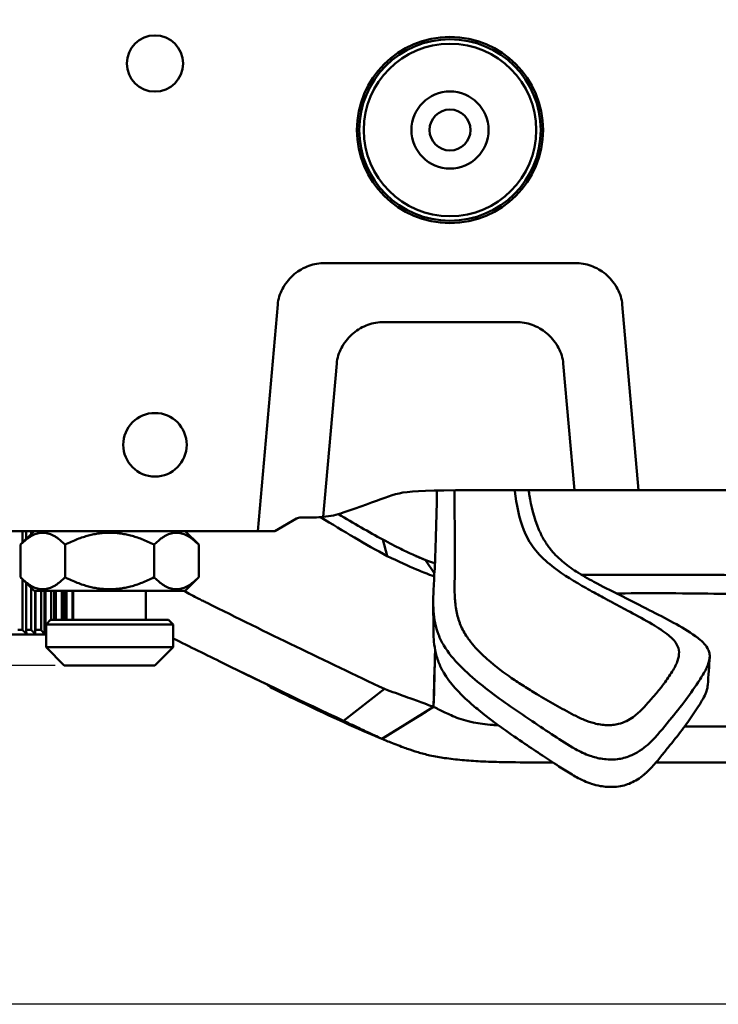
# Model space of a CAD drawing. Header units: millimetres. Extents: x 0 to 4878, y -120 to 1682.
# Tile 4 of 256: x 285 to 362, y 535 to 644. Entities that reach past the tile are written whole.
import ezdxf

# ---------------------------------------------------------------- set-up
doc = ezdxf.new("R2010")
doc.units = ezdxf.units.MM
doc.header["$LTSCALE"] = 2
doc.layers.add('Bemaßung (ISO)', color=7, linetype='Continuous', lineweight=25)
doc.layers.add('Sichtbar (ISO)', color=7, linetype='Continuous', lineweight=50)
doc.styles.add('Notiztext (DIN)', font='isocpeur.ttf')
doc.dimstyles.new('Standard (DIN)', dxfattribs={"dimscale": 2, "dimtxt": 3.5, "dimasz": 2.5, "dimexe": 2, "dimexo": 0.5, "dimgap": 0.5, "dimtad": 1, "dimrnd": 1e-08, "dimtxsty": 'Notiztext (DIN)', "dimcen": 0.09, "dimdle": 10, "dimclrd": 256, "dimclre": 256, "dimclrt": 256, "dimadec": 0, "dimazin": 0, "dimtfac": 1, "dimtmove": 0, "dimatfit": 3, "dimfxl": 1, "dimtolj": 1, "dimtzin": 0, "dimlwd": -1, "dimlwe": -1, "dimarcsym": 0})

# ---------------------------------------------------------------- blocks, each defined once
blk = doc.blocks.new('*D22')
at = {"layer": 'Bemaßung (ISO)', "transparency": 16777216}
for p, q in [((748.26, 659.82), (213.48, 659.82)), ((217.48, 654.82), (217.48, 540.29)), ((619.59, 535.29), (213.48, 535.29))]:
    blk.add_line(p, q, dxfattribs=at)
for points in [[(216.64, 654.82), (218.31, 654.82), (217.48, 659.82)], [(216.64, 540.29), (218.31, 540.29), (217.48, 535.29)]]:
    blk.add_solid(points, dxfattribs=at)
at = {"layer": 'Defpoints', "color": 0, "transparency": 16777216}
for p in [(749.26, 659.82), (217.48, 535.29), (620.59, 535.29)]:
    blk.add_point(p, dxfattribs=at)
at = {"layer": 'Bemaßung (ISO)', "transparency": 16777216, "insert": (208.08, 585.11), "char_height": 7, "attachment_point": 1, "rotation": 90, "style": 'Notiztext (DIN)'}
blk.add_mtext('\\A1;124,53', dxfattribs=at)
blk = doc.blocks.new('*D23')
at = {"layer": 'Bemaßung (ISO)', "transparency": 16777216}
for p, q in [((748.26, 659.82), (241.48, 659.82)), ((245.48, 654.82), (245.48, 592.42)), ((281.58, 587.42), (241.48, 587.42))]:
    blk.add_line(p, q, dxfattribs=at)
for points in [[(244.64, 654.82), (246.31, 654.82), (245.48, 659.82)], [(244.64, 592.42), (246.31, 592.42), (245.48, 587.42)]]:
    blk.add_solid(points, dxfattribs=at)
at = {"layer": 'Defpoints', "color": 0, "transparency": 16777216}
for p in [(749.26, 659.82), (245.48, 587.42), (282.58, 587.42)]:
    blk.add_point(p, dxfattribs=at)
at = {"layer": 'Bemaßung (ISO)', "transparency": 16777216, "insert": (236.08, 615.38), "char_height": 7, "attachment_point": 1, "rotation": 90, "style": 'Notiztext (DIN)'}
blk.add_mtext('\\A1;72,4', dxfattribs=at)
blk = doc.blocks.new('*D34')
at = {"layer": 'Bemaßung (ISO)', "transparency": 16777216}
for p, q in [((748.26, 659.82), (227.48, 659.82)), ((231.48, 577.62), (231.48, 654.82)), ((289.06, 572.62), (227.48, 572.62))]:
    blk.add_line(p, q, dxfattribs=at)
for points in [[(230.64, 654.82), (232.31, 654.82), (231.48, 659.82)], [(230.64, 577.62), (232.31, 577.62), (231.48, 572.62)]]:
    blk.add_solid(points, dxfattribs=at)
at = {"layer": 'Defpoints', "color": 0, "transparency": 16777216}
for p in [(231.48, 659.82), (749.26, 659.82), (290.06, 572.62)]:
    blk.add_point(p, dxfattribs=at)
at = {"layer": 'Bemaßung (ISO)', "transparency": 16777216, "insert": (222.08, 608.33), "char_height": 7, "attachment_point": 1, "rotation": 90, "style": 'Notiztext (DIN)'}
blk.add_mtext('\\A1;87,2', dxfattribs=at)

msp = doc.modelspace()

# ---------------------------------------------------------------- linework, layer by layer
at = {"layer": 'Sichtbar (ISO)'}
for p, q in [((318.5578, 616.9205), (346.5578, 616.9205)), ((313.5768, 612.3563), (311.3952, 587.4205)), ((353.3266, 591.9205), (351.5387, 612.3563)), ((340.0578, 610.4205), (325.0578, 610.4205)), ((318.5996, 588.9717), (320.0768, 605.8563)), ((345.0387, 605.8563), (346.258, 591.9205)), ((346.258, 591.9205), (353.3266, 591.9205)), ((355.0578, 591.9205), (353.3266, 591.9205)), ((393.5384, 591.9205), (355.0578, 591.9205)), ((359.6682, 591.9205), (361.0577, 591.9205)), ((313.2782, 587.4205), (315.6443, 588.7865)), ((316.1443, 588.9205), (317.5886, 588.9205)), ((311.3952, 587.4205), (282.5756, 587.4205)), ((286.7428, 587.4205), (285.2428, 585.9205)), ((285.4496, 587.4205), (285.4496, 586.1272)), ((285.8541, 586.5317), (285.8541, 587.4205)), ((286.432, 587.4205), (286.432, 587.1096)), ((303.3727, 587.4205), (304.8727, 585.9205)), ((311.3952, 587.4205), (313.2782, 587.4205)), ((285.2428, 582.3205), (285.2428, 585.9205)), ((290.1503, 582.3205), (290.1503, 585.9205)), ((299.9652, 582.3205), (299.9652, 585.9205)), ((304.8727, 582.3205), (304.8727, 585.9205)), ((325.1671, 586.4769), (325.6299, 584.6729)), ((329.8282, 584.2391), (329.8339, 584.2307)), ((330.8385, 582.7426), (329.8687, 584.2163)), ((286.7428, 580.8205), (285.2428, 582.3205)), ((285.4496, 582.1137), (285.4496, 576.5205)), ((285.8541, 576.5205), (285.8541, 581.7092)), ((303.3727, 580.8205), (304.8727, 582.3205)), ((286.432, 581.1313), (286.432, 576.5205)), ((286.7428, 580.8205), (303.3727, 580.8205)), ((286.8513, 580.8205), (286.8513, 576.0833)), ((286.8775, 576.5205), (286.8775, 580.8205)), ((287.5037, 580.8205), (287.5037, 576.5205)), ((287.8752, 580.8205), (287.8752, 576.0833)), ((287.9792, 576.5205), (287.9792, 580.8205)), ((288.6382, 580.8205), (288.6382, 577.6205)), ((288.9529, 580.8205), (288.9529, 577.6205)), ((289.1321, 577.6205), (289.1321, 580.8205)), ((289.8078, 580.8205), (289.8078, 577.6205)), ((290.0578, 580.8205), (290.0578, 577.6205)), ((290.3078, 577.6205), (290.3078, 580.8205)), ((290.9835, 580.8205), (290.9835, 577.6205)), ((291.0578, 580.8205), (291.0578, 577.6205)), ((299.0578, 580.8205), (299.0578, 577.6205)), ((288.5578, 577.6205), (288.0578, 577.1205)), ((302.0578, 577.1205), (288.0578, 577.1205)), ((288.0578, 577.1205), (288.0578, 574.6205)), ((288.5578, 577.6205), (301.5578, 577.6205)), ((301.5578, 577.6205), (302.0578, 577.1205)), ((302.0578, 577.1205), (302.0578, 574.6205)), ((288.0578, 576.0205), (283.0578, 576.0205)), ((285.4496, 576.5205), (284.9342, 576.5205)), ((286.432, 576.5205), (285.8541, 576.5205)), ((287.5037, 576.5205), (286.8775, 576.5205)), ((288.0578, 576.5205), (287.9792, 576.5205)), ((288.0578, 574.6205), (302.0578, 574.6205)), ((290.0578, 572.6205), (288.0578, 574.6205)), ((300.0578, 572.6205), (302.0578, 574.6205)), ((330.7491, 568.0536), (330.9146, 574.3589)), ((300.0578, 572.6205), (290.0578, 572.6205)), ((320.8302, 566.5094), (325.3585, 570.0235)), ((330.8325, 570.0966), (330.8264, 570.0966)), ((331.4502, 570.0973), (331.4457, 570.0973)), ((329.885, 567.5166), (325.0648, 564.5175)), ((325.0677, 564.5303), (330.7474, 568.0525)), ((330.7492, 568.0543), (330.7486, 568.0539)), ((330.7486, 568.0533), (330.7488, 568.0534)), ((401.1671, 561.9205), (355.2429, 561.9205))]:
    msp.add_line(p, q, dxfattribs=at)
for centre, radius in [((300.0578, 638.9209), 3.1), ((332.5578, 631.5942), 10.25), ((332.5578, 631.5942), 10), ((332.5578, 631.5942), 9.5), ((332.5578, 631.5942), 4.25), ((332.5578, 631.5942), 2.25), ((300.0578, 596.9205), 3.5)]:
    msp.add_circle(centre, radius, dxfattribs=at)
for centre, radius, start, end in [((317.5886, 598.9205), 10, 275.80234, 288.666884), ((316.1443, 587.9205), 1, 90, 120), ((343.1547, 616.9688), 35.3457, 246.047309, 247.058546), ((314.4889, 572.7049), 3, 227.408917, 243.965439)]:
    msp.add_arc(centre, radius, start, end, dxfattribs=at)
for centre, major_axis, ratio, start_param, end_param in [((317.5834, 599.0237), (-0.512, 10.0904), 0.99486637, 3.09115691, 3.19190718), ((22.5643, 748.8581), (309.8149, -183.168), 0.02657566, 6.05708491, 6.05710365), ((349.825, 565.212), (5.5895, 1.1278), 0.56523191, 5.06932176, 5.10917803)]:
    msp.add_ellipse(centre, major_axis=major_axis, ratio=ratio, start_param=start_param, end_param=end_param, dxfattribs=at)
for points, knots in [([(313.5768, 612.3563), (313.6342, 612.9656), (313.8192, 613.5547), (314.3908, 614.6412), (314.7768, 615.1347), (315.6925, 615.9738), (316.2276, 616.3198), (317.3626, 616.7878), (317.9558, 616.9164), (318.5578, 616.9205)], [0.000000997, 0.000000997, 0.000000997, 0.000000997, 0.183628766, 0.183628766, 0.368375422, 0.368375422, 0.556161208, 0.556161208, 0.736766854, 0.736766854, 0.736766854, 0.736766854]), ([(346.5578, 616.9205), (347.1597, 616.9164), (347.7528, 616.7879), (348.8877, 616.3199), (349.4228, 615.974), (350.3385, 615.1349), (350.7246, 614.6414), (351.2963, 613.5548), (351.4813, 612.9657), (351.5387, 612.3563)], [-0.736766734, -0.736766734, -0.736766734, -0.736766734, -0.556189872, -0.556189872, -0.368414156, -0.368414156, -0.183648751, -0.183648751, -0.000001, -0.000001, -0.000001, -0.000001]), ([(325.0578, 610.4205), (324.4571, 610.4165), (323.8652, 610.2884), (322.7323, 609.8223), (322.1981, 609.4776), (321.2812, 608.6399), (320.8936, 608.1456), (320.3199, 607.0572), (320.1343, 606.4669), (320.0768, 605.8563)], [0.000000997, 0.000000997, 0.000000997, 0.000000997, 0.18020319, 0.18020319, 0.367574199, 0.367574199, 0.552741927, 0.552741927, 0.736754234, 0.736754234, 0.736754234, 0.736754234]), ([(345.0387, 605.8563), (344.9813, 606.4661), (344.7961, 607.0556), (344.2237, 608.1429), (343.8371, 608.6367), (342.9209, 609.4753), (342.3861, 609.8207), (341.2519, 610.2881), (340.6592, 610.4165), (340.0578, 610.4205)], [-0.736753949, -0.736753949, -0.736753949, -0.736753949, -0.552981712, -0.552981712, -0.368079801, -0.368079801, -0.180442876, -0.180442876, -0.000001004, -0.000001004, -0.000001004, -0.000001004]), ([(346.258, 591.9205), (344.1899, 591.9205), (327.8644, 591.9205), (327.6033, 591.9205), (322.6135, 590.0628), (320.7893, 589.4465)], [0, 0, 0, 0, 0.08024879, 0.69626871, 1, 1, 1, 1]), ([(331.1278, 591.8832), (331.1174, 591.3432), (331.1064, 590.8033), (331.0577, 588.5646), (331.0132, 586.8671), (330.9551, 585.1663)], [0.487541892, 0.487541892, 0.487541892, 0.487541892, 0.695972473, 0.695972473, 1.354461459, 1.354461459, 1.354461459, 1.354461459]), ([(333.0851, 583.5237), (333.087, 585.6497), (333.0792, 587.7236), (333.0584, 590.5307), (333.0525, 591.2189), (333.0457, 591.9065)], [0, 0, 0, 0, 0.83418562, 0.83418562, 1.10584431, 1.10584431, 1.10584431, 1.10584431]), ([(339.6731, 591.9205), (339.6773, 591.8847), (339.6815, 591.849), (339.8628, 590.3543), (340.1497, 588.9124), (340.6932, 587.509)], [0.555357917, 0.555357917, 0.555357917, 0.555357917, 0.569326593, 0.569326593, 1.140057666, 1.140057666, 1.140057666, 1.140057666]), ([(342.3552, 587.5628), (341.7876, 588.8783), (341.5025, 590.2361), (341.2849, 591.5024), (341.2517, 591.711), (341.2206, 591.9205)], [-0.955203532, -0.955203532, -0.955203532, -0.955203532, -0.547818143, -0.547818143, -0.468027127, -0.468027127, -0.468027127, -0.468027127]), ([(340.6932, 587.509), (340.9649, 586.8074), (341.3499, 586.1343), (342.3152, 584.8717), (342.8937, 584.2843), (343.5509, 583.7532)], [0.000022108, 0.000022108, 0.000022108, 0.000022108, 0.2868023, 0.2868023, 0.573498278, 0.573498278, 0.573498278, 0.573498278]), ([(342.3552, 587.5628), (342.5164, 587.1892), (342.6995, 586.8235), (343.1147, 586.117), (343.345, 585.7771), (343.604, 585.4475)], [0.000001, 0.000001, 0.000001, 0.000001, 0.156272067, 0.156272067, 0.309452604, 0.309452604, 0.309452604, 0.309452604]), ([(325.1671, 586.4769), (325.8902, 586.0878), (326.5493, 585.7469), (327.7039, 585.1732), (328.201, 584.9395), (328.9768, 584.5887), (329.3216, 584.4412), (329.7632, 584.2583), (329.8706, 584.216), (329.8687, 584.2163)], [0.00025072, 0.00025072, 0.00025072, 0.00025072, 0.33438598, 0.33438598, 0.66461898, 0.66461898, 0.96953781, 0.96953781, 1.22481519, 1.22481519, 1.22481519, 1.22481519]), ([(325.6317, 584.6688), (326.9008, 584.0605), (327.9969, 583.5589), (329.1675, 583.0655), (329.4309, 582.958), (330.1525, 582.6681), (330.5251, 582.5229), (330.7881, 582.4273), (330.8046, 582.4213), (330.8206, 582.4156)], [-1.52032369, -1.52032369, -1.52032369, -1.52032369, -0.94344425, -0.94344425, -0.75451277, -0.75451277, -0.36789902, -0.36789902, -0.34081114, -0.34081114, -0.34081114, -0.34081114]), ([(328.8949, 584.6273), (328.9643, 584.5967), (329.039, 584.5641), (329.1994, 584.4947), (329.2855, 584.4577), (329.3766, 584.4192)], [-0.160415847, -0.160415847, -0.160415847, -0.160415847, -0.080915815, -0.080915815, -0.000020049, -0.000020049, -0.000020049, -0.000020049]), ([(330.9551, 585.1663), (330.938, 584.6671), (330.9144, 584.167), (330.8637, 583.1918), (330.8369, 582.718), (330.8113, 582.2443)], [0.000001, 0.000001, 0.000001, 0.000001, 0.195205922, 0.195205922, 0.380276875, 0.380276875, 0.380276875, 0.380276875]), ([(344.8989, 584.1128), (344.6508, 584.3253), (344.4151, 584.5457), (343.9827, 584.9921), (343.7855, 585.2166), (343.604, 585.4475)], [-0.219836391, -0.219836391, -0.219836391, -0.219836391, -0.107407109, -0.107407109, -0.000001, -0.000001, -0.000001, -0.000001]), ([(330.4225, 584.0306), (330.2461, 584.0882), (330.1067, 584.1373), (329.9129, 584.2071), (329.8566, 584.2284), (329.8434, 584.2331)], [-0.444192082, -0.444192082, -0.444192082, -0.444192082, -0.219276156, -0.219276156, -0.000156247, -0.000156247, -0.000156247, -0.000156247]), ([(333.0682, 581.846), (333.0704, 581.8549), (333.0705, 581.8635), (333.0706, 581.8808), (333.0707, 581.8895), (333.0709, 581.9157), (333.071, 581.9331), (333.0715, 581.9854), (333.0718, 582.0203), (333.0728, 582.125), (333.0736, 582.1948), (333.0759, 582.4042), (333.0775, 582.5438), (333.0822, 582.9638), (333.0848, 583.2436), (333.0851, 583.5237)], [0.000059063, 0.000059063, 0.000059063, 0.000059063, 0.003423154, 0.003423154, 0.006846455, 0.006846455, 0.013695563, 0.013695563, 0.027427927, 0.027427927, 0.054897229, 0.054897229, 0.109834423, 0.109834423, 0.22005098, 0.22005098, 0.22005098, 0.22005098]), ([(343.5509, 583.7532), (344.6983, 582.8252), (345.8395, 582.1122), (347.6386, 581.0815), (348.3128, 580.7073), (349.1122, 580.2695), (349.3789, 580.1246), (349.7863, 579.9054), (349.9173, 579.8351), (350.1249, 579.7241), (350.1934, 579.6876), (350.3616, 579.598), (350.4484, 579.5518), (350.4682, 579.5414)], [0.000049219, 0.000049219, 0.000049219, 0.000049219, 0.500965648, 0.500965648, 0.720551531, 0.720551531, 0.832648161, 0.832648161, 0.888516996, 0.888516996, 0.91592547, 0.91592547, 0.955947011, 0.955947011, 0.955947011, 0.955947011]), ([(348.4153, 581.8225), (347.7484, 582.1765), (347.092, 582.55), (345.9151, 583.3122), (345.3842, 583.6971), (344.8989, 584.1128)], [-0.463595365, -0.463595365, -0.463595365, -0.463595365, -0.219901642, -0.219901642, -0.000001, -0.000001, -0.000001, -0.000001]), ([(349.8271, 582.605), (349.2949, 582.6051), (348.7633, 582.6052), (347.8254, 582.6057), (347.4247, 582.6061), (347.0237, 582.6066)], [0.000009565, 0.000009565, 0.000009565, 0.000009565, 0.159689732, 0.159689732, 0.27796941, 0.27796941, 0.27796941, 0.27796941]), ([(349.8271, 582.605), (350.1607, 582.605), (350.4943, 582.6051), (351.1634, 582.6051), (351.4989, 582.6051), (351.8346, 582.6046)], [0.000009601, 0.000009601, 0.000009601, 0.000009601, 0.100074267, 0.100074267, 0.200744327, 0.200744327, 0.200744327, 0.200744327]), ([(351.8347, 582.6046), (356.3681, 582.605), (359.6876, 582.6241), (365.8394, 582.5329), (368.0919, 582.4179), (373.6069, 582.327)], [0.00014263, 0.00014263, 0.00014263, 0.00014263, 1.3603521, 1.3603521, 2.73653132, 2.73653132, 2.73653132, 2.73653132]), ([(330.8113, 582.2443), (330.7897, 581.8445), (330.7691, 581.4448), (330.7351, 580.67), (330.7214, 580.2952), (330.7122, 579.9198)], [0.000001, 0.000001, 0.000001, 0.000001, 0.156230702, 0.156230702, 0.302814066, 0.302814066, 0.302814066, 0.302814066]), ([(336.6526, 573.3107), (336.4933, 573.4484), (336.3387, 573.5885), (336.1887, 573.7301), (335.9044, 573.9987), (335.6369, 574.2731), (335.3841, 574.5534), (335.1367, 574.8277), (334.9036, 575.1068), (334.6901, 575.3924), (334.5702, 575.5527), (334.4564, 575.7151), (334.3496, 575.8794), (334.0648, 576.3174), (333.8297, 576.7706), (333.6468, 577.2421), (333.6389, 577.2624), (333.6311, 577.2828), (333.6234, 577.3032), (333.4411, 577.7866), (333.3134, 578.2894), (333.2295, 578.7898), (333.2278, 578.8002), (333.226, 578.8105), (333.2243, 578.8209), (333.1405, 579.3316), (333.102, 579.8396), (333.0796, 580.3432), (333.0792, 580.3508), (333.0789, 580.3583), (333.0786, 580.3659), (333.0569, 580.8619), (333.051, 581.3537), (333.0682, 581.846)], [0.000029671, 0.000029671, 0.000029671, 0.000029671, 0.05758116, 0.05758116, 0.05758116, 0.166666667, 0.166666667, 0.166666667, 0.273399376, 0.273399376, 0.273399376, 0.333333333, 0.333333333, 0.333333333, 0.493108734, 0.493108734, 0.493108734, 0.5, 0.5, 0.5, 0.663274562, 0.663274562, 0.663274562, 0.666666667, 0.666666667, 0.666666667, 0.833333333, 0.833333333, 0.833333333, 0.835834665, 0.835834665, 0.835834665, 0.999990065, 0.999990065, 0.999990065, 0.999990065]), ([(354.0988, 578.9204), (353.1443, 579.4107), (352.1907, 579.8879), (350.2433, 580.8722), (349.3153, 581.3449), (348.4153, 581.8225)], [0.000001, 0.000001, 0.000001, 0.000001, 0.344821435, 0.344821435, 0.69184315, 0.69184315, 0.69184315, 0.69184315]), ([(351.8381, 580.5537), (355.3951, 580.5947), (359.5295, 580.5511), (364.7036, 580.4701), (366.4772, 580.4361), (369.1365, 580.3794), (370.0247, 580.3596), (371.3553, 580.3289), (371.7994, 580.3186), (372.4652, 580.3028), (372.6873, 580.2975), (373.0204, 580.2896), (373.1315, 580.2869), (373.298, 580.2829), (373.3536, 580.2816), (373.4369, 580.2796), (373.4646, 580.2789), (373.5063, 580.2779), (373.5202, 580.2776), (373.541, 580.2771), (373.5479, 580.2769), (373.5583, 580.2767), (373.5618, 580.2766), (373.5684, 580.2764), (373.5715, 580.2766), (373.5745, 580.2753)], [-2.0831231, -2.0831231, -2.0831231, -2.0831231, -1.06412085, -1.06412085, -0.53253158, -0.53253158, -0.26645697, -0.26645697, -0.13326953, -0.13326953, -0.06663874, -0.06663874, -0.03331487, -0.03331487, -0.01665093, -0.01665093, -0.00831847, -0.00831847, -0.00415212, -0.00415212, -0.00206891, -0.00206891, -0.00102729, -0.00102729, -0.00009764, -0.00009764, -0.00009764, -0.00009764]), ([(304.8767, 579.957), (305.0339, 579.8806), (305.1909, 579.8037), (305.5048, 579.649), (305.6616, 579.5712), (305.8183, 579.493)], [-0.142175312, -0.142175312, -0.142175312, -0.142175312, -0.071091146, -0.071091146, -0.00000697, -0.00000697, -0.00000697, -0.00000697]), ([(325.3588, 570.0235), (322.0915, 571.5602), (318.8291, 573.1171), (312.3154, 576.2734), (309.064, 577.8727), (305.8183, 579.493)], [0.00008825, 0.00008825, 0.00008825, 0.00008825, 1.47252056, 1.47252056, 2.94491362, 2.94491362, 2.94491362, 2.94491362]), ([(330.7122, 579.9198), (330.6906, 579.0384), (330.7438, 578.1499), (331.0138, 576.8545), (331.1337, 576.4318), (331.449, 575.6002), (331.6438, 575.193), (331.8809, 574.8)], [-0.683077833, -0.683077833, -0.683077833, -0.683077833, -0.338846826, -0.338846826, -0.169711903, -0.169711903, -0.000058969, -0.000058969, -0.000058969, -0.000058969]), ([(330.7349, 576.3763), (330.7347, 576.8271), (330.7309, 577.2946), (330.7189, 578.3001), (330.7086, 578.8582), (330.7077, 579.5359)], [0, 0, 0, 0, 0.234345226, 0.234345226, 0.473430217, 0.473430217, 0.473430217, 0.473430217]), ([(350.4682, 579.5414), (350.7866, 579.3719), (351.1084, 579.2015), (351.7478, 578.8615), (352.0711, 578.6888), (352.3891, 578.5172)], [0.000010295, 0.000010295, 0.000010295, 0.000010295, 0.11638629, 0.11638629, 0.231603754, 0.231603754, 0.231603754, 0.231603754]), ([(356.6601, 575.9163), (356.0929, 576.3601), (355.4695, 576.769), (354.0401, 577.6272), (353.204, 578.0756), (352.3891, 578.5172)], [-0.540703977, -0.540703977, -0.540703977, -0.540703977, -0.29946558, -0.29946558, -0.000075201, -0.000075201, -0.000075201, -0.000075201]), ([(354.4931, 578.7181), (354.4273, 578.7519), (354.3616, 578.7856), (354.2301, 578.853), (354.1644, 578.8867), (354.0988, 578.9204)], [-0.0474169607, -0.0474169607, -0.0474169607, -0.0474169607, -0.0237089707, -0.0237089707, -0.000001, -0.000001, -0.000001, -0.000001]), ([(359.5993, 575.8341), (358.8431, 576.3729), (358.0265, 576.8586), (356.3067, 577.7998), (355.3968, 578.255), (354.4931, 578.7181)], [0.000001, 0.000001, 0.000001, 0.000001, 0.309487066, 0.309487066, 0.634905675, 0.634905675, 0.634905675, 0.634905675]), ([(330.7349, 576.3764), (330.735, 576.0917), (330.7443, 575.8066), (330.794, 575.1124), (330.8462, 574.7026), (330.9268, 574.2964)], [0.070087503, 0.070087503, 0.070087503, 0.070087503, 0.181579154, 0.181579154, 0.342274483, 0.342274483, 0.342274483, 0.342274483]), ([(302.0578, 575.5945), (303.8907, 574.6817), (305.7255, 573.7757), (311.9747, 570.7154), (316.3974, 568.5932), (320.8302, 566.5094)], [-2.82314191, -2.82314191, -2.82314191, -2.82314191, -1.99351307, -1.99351307, -0.00008866, -0.00008866, -0.00008866, -0.00008866]), ([(356.6601, 575.9163), (357.0149, 575.6388), (357.3224, 575.315), (357.6878, 574.6806), (357.7829, 574.3851), (357.7904, 574.0816)], [0.000087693, 0.000087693, 0.000087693, 0.000087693, 0.151952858, 0.151952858, 0.271564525, 0.271564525, 0.271564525, 0.271564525]), ([(359.817, 575.6743), (359.7935, 575.6921), (359.7698, 575.7099), (359.7458, 575.7276), (359.7219, 575.7454), (359.6977, 575.7631), (359.6733, 575.7809), (359.6488, 575.7986), (359.6242, 575.8164), (359.5993, 575.8341)], [0, 0, 0, 0, 0.33333333, 0.33333333, 0.33333333, 0.66666667, 0.66666667, 0.66666667, 1, 1, 1, 1]), ([(361.1671, 573.5971), (361.174, 573.7598), (361.1538, 573.9207), (361.064, 574.2363), (360.9961, 574.3877), (360.6586, 574.9615), (360.251, 575.3457), (359.817, 575.6743)], [-0.31005892, -0.31005892, -0.31005892, -0.31005892, -0.246170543, -0.246170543, -0.183424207, -0.183424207, -0.000001, -0.000001, -0.000001, -0.000001]), ([(330.9268, 574.2964), (331.0161, 573.8462), (331.1402, 573.4018), (331.4585, 572.568), (331.6448, 572.1791), (331.8703, 571.8007)], [-0.340675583, -0.340675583, -0.340675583, -0.340675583, -0.162561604, -0.162561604, -0.000002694, -0.000002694, -0.000002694, -0.000002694]), ([(331.8809, 574.8), (332.363, 574.0009), (332.9797, 573.2594), (334.3556, 571.8646), (335.1106, 571.2141), (336.6628, 569.9575), (337.4623, 569.3494), (339.1258, 568.1525), (339.9871, 567.5666), (340.8515, 566.9904)], [0.00005796, 0.00005796, 0.00005796, 0.00005796, 0.34502394, 0.34502394, 0.68483042, 0.68483042, 1.02350218, 1.02350218, 1.36804094, 1.36804094, 1.36804094, 1.36804094]), ([(357.7904, 574.0816), (357.7983, 573.7605), (357.7413, 573.4481), (357.5768, 572.9604), (357.5014, 572.7852), (357.3308, 572.4414), (357.2358, 572.2731), (357.137, 572.1065)], [0.000021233, 0.000021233, 0.000021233, 0.000021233, 0.126577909, 0.126577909, 0.200039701, 0.200039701, 0.273451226, 0.273451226, 0.273451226, 0.273451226]), ([(342.1151, 569.4631), (341.6446, 569.7427), (341.1751, 570.0283), (340.2499, 570.6135), (339.7956, 570.9121), (338.6188, 571.7234), (337.5688, 572.4845), (336.6526, 573.3107)], [0.000204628, 0.000204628, 0.000204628, 0.000204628, 0.18884436, 0.18884436, 0.376163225, 0.376163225, 0.679743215, 0.679743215, 0.679743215, 0.679743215]), ([(360.1185, 571.119), (360.3859, 571.5363), (360.6569, 571.9605), (361.0083, 572.7369), (361.1174, 573.0793), (361.155, 573.4354)], [-0.321692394, -0.321692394, -0.321692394, -0.321692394, -0.139264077, -0.139264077, -0.000001, -0.000001, -0.000001, -0.000001]), ([(361.1671, 573.5971), (361.1659, 573.5702), (361.1643, 573.5433), (361.1603, 573.4894), (361.1579, 573.4624), (361.155, 573.4354)], [0.000001, 0.000001, 0.000001, 0.000001, 0.0105691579, 0.0105691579, 0.0211372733, 0.0211372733, 0.0211372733, 0.0211372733]), ([(331.8703, 571.8007), (332.5423, 570.6734), (333.5021, 569.6321), (335.0627, 568.2407), (335.4671, 567.9007), (337.5662, 566.1977), (339.2361, 565.0466), (340.8141, 563.9876)], [-1.2355886, -1.2355886, -1.2355886, -1.2355886, -0.77951852, -0.77951852, -0.6280428, -0.6280428, -0.00003534, -0.00003534, -0.00003534, -0.00003534]), ([(357.137, 572.1065), (357.0021, 571.8851), (356.8629, 571.6664), (356.5663, 571.2216), (356.4084, 570.9961), (356.2465, 570.774)], [0.000181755, 0.000181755, 0.000181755, 0.000181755, 0.098612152, 0.098612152, 0.203198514, 0.203198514, 0.203198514, 0.203198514]), ([(356.2465, 570.774), (356.1831, 570.6872), (356.1162, 570.5968), (355.9779, 570.4132), (355.9094, 570.3237), (355.702, 570.0566), (355.5612, 569.8804), (355.1348, 569.3608), (354.8426, 569.0229), (354.5482, 568.6947)], [-0.345844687, -0.345844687, -0.345844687, -0.345844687, -0.301128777, -0.301128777, -0.258168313, -0.258168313, -0.171960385, -0.171960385, -0.00019586, -0.00019586, -0.00019586, -0.00019586]), ([(360.0642, 571.0344), (359.5807, 570.2845), (359.0659, 569.5428), (357.9705, 568.0669), (357.3833, 567.3268), (356.7766, 566.6121)], [-0.662050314, -0.662050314, -0.662050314, -0.662050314, -0.335991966, -0.335991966, -0.000004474, -0.000004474, -0.000004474, -0.000004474]), ([(360.0642, 571.0344), (360.0733, 571.0485), (360.0823, 571.0626), (360.1004, 571.0908), (360.1095, 571.1049), (360.1185, 571.119)], [0.0000027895, 0.0000027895, 0.0000027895, 0.0000027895, 0.0061533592, 0.0061533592, 0.0123028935, 0.0123028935, 0.0123028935, 0.0123028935]), ([(325.0648, 564.5175), (323.0185, 565.3641), (320.3171, 566.5771), (316.6339, 568.3361), (315.5653, 568.8464), (314.4141, 569.4027), (313.1722, 570.0093)], [0, 0, 0, 0, 0.7751176, 0.7751176, 0.7751176, 1, 1, 1, 1]), ([(330.7492, 568.0534), (330.7486, 568.0516), (330.6309, 568.0971), (330.1594, 568.2696), (329.8012, 568.3984), (328.8685, 568.7387), (328.2995, 568.9476), (326.9656, 569.4338), (326.201, 569.7112), (325.3588, 570.0235)], [-1.4760305, -1.4760305, -1.4760305, -1.4760305, -1.1122247, -1.1122247, -0.73925772, -0.73925772, -0.37193267, -0.37193267, -0.00013755, -0.00013755, -0.00013755, -0.00013755]), ([(346.2019, 567.1536), (345.513, 567.5162), (344.8342, 567.8894), (343.4387, 568.6824), (342.7895, 569.0657), (342.1151, 569.4631)], [-0.52689827, -0.52689827, -0.52689827, -0.52689827, -0.269930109, -0.269930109, -0.000204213, -0.000204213, -0.000204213, -0.000204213]), ([(359.9388, 568.1248), (360.1085, 568.3903), (360.2825, 568.6654), (360.5685, 569.1828), (360.6877, 569.4283), (360.7789, 569.6783)], [0.000002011, 0.000002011, 0.000002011, 0.000002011, 0.115809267, 0.115809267, 0.216549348, 0.216549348, 0.216549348, 0.216549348]), ([(360.7789, 569.6783), (360.8358, 569.8341), (360.8816, 569.9919), (360.935, 570.261), (360.95, 570.3701), (360.9578, 570.48)], [0, 0, 0, 0, 0.063613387, 0.063613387, 0.106739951, 0.106739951, 0.106739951, 0.106739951]), ([(354.5482, 568.6947), (354.0476, 568.1429), (353.4904, 567.4504), (352.4978, 566.7508), (352.255, 566.6046), (351.725, 566.352), (351.4378, 566.2464), (351.1222, 566.1688)], [0.000195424, 0.000195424, 0.000195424, 0.000195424, 0.290271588, 0.290271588, 0.37500141, 0.37500141, 0.460550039, 0.460550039, 0.460550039, 0.460550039]), ([(330.6516, 567.992), (330.6153, 567.9693), (330.5791, 567.9467), (330.2385, 567.734), (329.9448, 567.5507), (329.1434, 567.0502), (328.7499, 566.8045), (328.1774, 566.4469), (327.9821, 566.3249), (327.4943, 566.0202), (327.1809, 565.8244), (326.2914, 565.2687), (325.684, 564.8891), (325.0795, 564.5115)], [0.013905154, 0.013905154, 0.013905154, 0.013905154, 0.027725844, 0.027725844, 0.144737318, 0.144737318, 0.384105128, 0.384105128, 0.502007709, 0.502007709, 0.634496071, 0.634496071, 0.852208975, 0.852208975, 0.852208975, 0.852208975]), ([(330.7769, 568.0472), (330.7739, 568.0466), (330.7669, 568.053), (330.76, 568.0576), (330.7591, 568.0581), (330.7582, 568.0585)], [0.0004067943, 0.0004067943, 0.0004067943, 0.0004067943, 0.0096201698, 0.0096201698, 0.0111204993, 0.0111204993, 0.0111204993, 0.0111204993]), ([(330.7769, 568.0472), (330.7972, 568.0341), (330.841, 568.0159), (330.9938, 567.9328), (331.0983, 567.8755), (331.2279, 567.8111)], [-0.340911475, -0.340911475, -0.340911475, -0.340911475, -0.167906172, -0.167906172, -0.00036577, -0.00036577, -0.00036577, -0.00036577]), ([(331.3919, 567.735), (331.3596, 567.7448), (331.3318, 567.7586), (331.2785, 567.7853), (331.2529, 567.7981), (331.2279, 567.8111)], [-0.0643908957, -0.0643908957, -0.0643908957, -0.0643908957, -0.0321559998, -0.0321559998, -0.0003877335, -0.0003877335, -0.0003877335, -0.0003877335]), ([(334.5584, 566.4702), (334.1961, 566.556), (333.858, 566.656), (333.2298, 566.8782), (332.9415, 567.0008), (332.2262, 567.3255), (331.763, 567.5578), (331.3919, 567.735)], [0.000039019, 0.000039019, 0.000039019, 0.000039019, 0.173791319, 0.173791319, 0.348379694, 0.348379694, 0.650600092, 0.650600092, 0.650600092, 0.650600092]), ([(359.3477, 567.2288), (359.4508, 567.3808), (359.5529, 567.5331), (359.7499, 567.8316), (359.8449, 567.9779), (359.9388, 568.1248)], [0, 0, 0, 0, 0.067183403, 0.067183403, 0.131174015, 0.131174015, 0.131174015, 0.131174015]), ([(320.8302, 566.5094), (321.5098, 566.1898), (322.1268, 565.9008), (323.194, 565.4019), (323.6501, 565.1893), (324.3631, 564.8574), (324.6287, 564.734), (324.9792, 564.5713), (325.0688, 564.5297), (325.0677, 564.5303)], [-1.16529876, -1.16529876, -1.16529876, -1.16529876, -0.85975753, -0.85975753, -0.56085133, -0.56085133, -0.27657818, -0.27657818, -0.00006964, -0.00006964, -0.00006964, -0.00006964]), ([(335.1648, 566.3391), (335.0626, 566.3593), (334.9612, 566.3801), (334.7587, 566.4238), (334.6577, 566.4466), (334.5584, 566.4702)], [0, 0, 0, 0, 0.0462979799, 0.0462979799, 0.0939047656, 0.0939047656, 0.0939047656, 0.0939047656]), ([(335.1648, 566.3391), (335.4787, 566.2773), (335.8078, 566.2238), (336.5128, 566.129), (336.8895, 566.0886), (337.2802, 566.055)], [-0.288736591, -0.288736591, -0.288736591, -0.288736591, -0.147887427, -0.147887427, -0.000075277, -0.000075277, -0.000075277, -0.000075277]), ([(340.8515, 566.9904), (340.9252, 566.9413), (340.9987, 566.892), (341.1457, 566.7933), (341.2191, 566.7438), (341.2925, 566.6942)], [0.000000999, 0.000000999, 0.000000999, 0.000000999, 0.0292947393, 0.0292947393, 0.0585882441, 0.0585882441, 0.0585882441, 0.0585882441]), ([(341.2925, 566.6942), (342.1176, 566.1361), (342.9224, 565.5858), (344.497, 564.5459), (345.2597, 564.0579), (346.045, 563.5868)], [0.000000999, 0.000000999, 0.000000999, 0.000000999, 0.329408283, 0.329408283, 0.631974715, 0.631974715, 0.631974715, 0.631974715]), ([(348.4628, 566.2375), (348.066, 566.3418), (347.6933, 566.4714), (346.9402, 566.7805), (346.5654, 566.9636), (346.2019, 567.1536)], [0.000000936, 0.000000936, 0.000000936, 0.000000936, 0.128793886, 0.128793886, 0.272675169, 0.272675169, 0.272675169, 0.272675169]), ([(351.1222, 566.1688), (350.9229, 566.1198), (350.7128, 566.0857), (350.2812, 566.0449), (350.0607, 566.0382), (349.6047, 566.0499), (349.369, 566.0699), (348.9071, 566.1351), (348.6803, 566.1804), (348.4628, 566.2375)], [0.000003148, 0.000003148, 0.000003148, 0.000003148, 0.0666473, 0.0666473, 0.133002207, 0.133002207, 0.203571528, 0.203571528, 0.274124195, 0.274124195, 0.274124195, 0.274124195]), ([(352.5731, 562.734), (353.4039, 563.1166), (354.04, 563.594), (355.3654, 564.8143), (356.0268, 565.7306), (356.7513, 566.5824)], [-0.636741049, -0.636741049, -0.636741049, -0.636741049, -0.400720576, -0.400720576, -0.000007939, -0.000007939, -0.000007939, -0.000007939]), ([(356.5907, 563.5762), (357.1256, 564.2217), (357.6439, 564.8768), (358.5572, 566.0949), (358.9611, 566.6595), (359.3477, 567.2288)], [-0.549667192, -0.549667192, -0.549667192, -0.549667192, -0.251672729, -0.251672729, 0, 0, 0, 0]), ([(356.7513, 566.5824), (356.7555, 566.5873), (356.7598, 566.5923), (356.7682, 566.6022), (356.7724, 566.6071), (356.7766, 566.6121)], [0.00000794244, 0.00000794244, 0.00000794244, 0.00000794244, 0.0023357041, 0.0023357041, 0.00466346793, 0.00466346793, 0.00466346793, 0.00466346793]), ([(373.3768, 565.8676), (373.3663, 565.8672), (373.2971, 565.8674), (373.2441, 565.8674), (373.2106, 565.8674), (373.1102, 565.8674), (373.0432, 565.8674), (372.8423, 565.8675), (372.7084, 565.8675), (372.3066, 565.8677), (372.0387, 565.8678), (371.2346, 565.8682), (370.7019, 565.8685), (369.09, 565.8698), (368.0175, 565.8708), (364.7949, 565.8738), (362.6482, 565.8755), (359.7163, 565.8746), (359.0128, 565.874), (358.3886, 565.8733)], [0.000066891, 0.000066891, 0.000066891, 0.000066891, 0.001678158, 0.001678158, 0.004438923, 0.004438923, 0.009960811, 0.009960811, 0.021005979, 0.021005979, 0.043101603, 0.043101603, 0.087326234, 0.087326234, 0.175284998, 0.175284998, 0.351359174, 0.351359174, 0.415664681, 0.415664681, 0.415664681, 0.415664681]), ([(325.7234, 564.2485), (326.1047, 564.0949), (326.6833, 563.8669), (327.4244, 563.593), (327.6264, 563.5198), (328.2078, 563.3155), (328.6015, 563.1828), (329.4533, 562.9245), (329.8882, 562.8044), (330.3485, 562.7)], [-0.90652231, -0.90652231, -0.90652231, -0.90652231, -0.540041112, -0.540041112, -0.412108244, -0.412108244, -0.196635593, -0.196635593, -0.000001, -0.000001, -0.000001, -0.000001]), ([(340.8141, 563.9876), (341.1352, 563.772), (341.4521, 563.5584), (342.0937, 563.1259), (342.4115, 562.9118), (343.3367, 562.2915), (343.9349, 561.8946), (344.5419, 561.4999)], [-0.48904555, -0.48904555, -0.48904555, -0.48904555, -0.363377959, -0.363377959, -0.23793881, -0.23793881, -0.000001, -0.000001, -0.000001, -0.000001]), ([(346.045, 563.5868), (346.0998, 563.554), (346.1548, 563.5216), (346.2647, 563.4581), (346.3195, 563.427), (346.3747, 563.3965)], [-0.0412923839, -0.0412923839, -0.0412923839, -0.0412923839, -0.020504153, -0.020504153, -0.000001, -0.000001, -0.000001, -0.000001]), ([(346.3747, 563.3965), (346.8789, 563.1172), (347.4148, 562.8596), (348.2026, 562.584), (348.427, 562.5159), (348.8871, 562.401), (349.1197, 562.3552), (349.3581, 562.3212)], [-0.332373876, -0.332373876, -0.332373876, -0.332373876, -0.145075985, -0.145075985, -0.072752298, -0.072752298, -0.000001, -0.000001, -0.000001, -0.000001]), ([(355.7974, 562.5936), (355.9252, 562.7524), (356.0507, 562.9099), (356.3138, 563.2378), (356.4506, 563.4072), (356.5907, 563.5762)], [0.000000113, 0.000000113, 0.000000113, 0.000000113, 0.073615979, 0.073615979, 0.152024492, 0.152024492, 0.152024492, 0.152024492]), ([(330.3485, 562.7), (330.6237, 562.6375), (330.8972, 562.5831), (331.4424, 562.49), (331.6933, 562.4534), (332.5863, 562.3306), (333.2248, 562.2555), (333.8958, 562.193)], [-0.473945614, -0.473945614, -0.473945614, -0.473945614, -0.357311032, -0.357311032, -0.253230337, -0.253230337, -0.000001, -0.000001, -0.000001, -0.000001]), ([(333.8958, 562.193), (334.5518, 562.1319), (335.2256, 562.0843), (336.6842, 562.0093), (337.4645, 561.9837), (339.587, 561.9371), (340.9761, 561.9283), (342.3929, 561.9241)], [-0.947812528, -0.947812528, -0.947812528, -0.947812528, -0.700821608, -0.700821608, -0.436303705, -0.436303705, -0.000001, -0.000001, -0.000001, -0.000001]), ([(343.8982, 561.9213), (343.8582, 561.9213), (343.8183, 561.9213), (343.5412, 561.9217), (343.3048, 561.922), (342.9549, 561.9227), (342.8408, 561.9229), (342.6709, 561.9233), (342.6149, 561.9235), (342.5312, 561.9237), (342.5034, 561.9238), (342.4618, 561.9239), (342.448, 561.9239), (342.4273, 561.924), (342.4204, 561.924), (342.4022, 561.9241), (342.3939, 561.9241), (342.3929, 561.9241)], [2.9118625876, 2.9118625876, 2.9118625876, 2.9118625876, 2.9139818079, 2.9139818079, 2.9265733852, 2.9265733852, 2.9326810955, 2.9326810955, 2.9356903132, 2.9356903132, 2.9371840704, 2.9371840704, 2.9379282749, 2.9379282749, 2.9382997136, 2.9382997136, 2.9389076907, 2.9389076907, 2.9389076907, 2.9389076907]), ([(349.3581, 562.3212), (349.897, 562.2445), (350.4543, 562.2282), (351.4794, 562.3446), (351.9459, 562.4609), (352.3753, 562.6459)], [-0.310978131, -0.310978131, -0.310978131, -0.310978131, -0.146479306, -0.146479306, -0.000001, -0.000001, -0.000001, -0.000001]), ([(353.7338, 560.4263), (353.734, 560.4265), (353.7357, 560.4279), (353.7397, 560.431), (353.7412, 560.4322), (353.7456, 560.4357), (353.7486, 560.4381), (353.7574, 560.4452), (353.7633, 560.4499), (353.781, 560.4641), (353.7927, 560.4737), (353.8278, 560.5022), (353.851, 560.5214), (353.9204, 560.579), (353.966, 560.6178), (354.1013, 560.7351), (354.1893, 560.8145), (354.4651, 561.0728), (354.6451, 561.2556), (355.1646, 561.8151), (355.4847, 562.2048), (355.7974, 562.5936)], [-0.350866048, -0.350866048, -0.350866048, -0.350866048, -0.349805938, -0.349805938, -0.349176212, -0.349176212, -0.347916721, -0.347916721, -0.345397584, -0.345397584, -0.340358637, -0.340358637, -0.3302777, -0.3302777, -0.310101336, -0.310101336, -0.269679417, -0.269679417, -0.180263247, -0.180263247, -0.000001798, -0.000001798, -0.000001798, -0.000001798]), ([(344.5419, 561.4999), (344.7893, 561.339), (345.0361, 561.1802), (345.5207, 560.8757), (345.7584, 560.7298), (345.9979, 560.5882)], [-0.187424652, -0.187424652, -0.187424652, -0.187424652, -0.091158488, -0.091158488, -0.000001, -0.000001, -0.000001, -0.000001]), ([(345.9979, 560.5882), (346.2214, 560.4559), (346.45, 560.3275), (346.8965, 560.0941), (347.1143, 559.9878), (347.3374, 559.888)], [0.000001, 0.000001, 0.000001, 0.000001, 0.085092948, 0.085092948, 0.162338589, 0.162338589, 0.162338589, 0.162338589]), ([(350.6889, 559.2342), (350.166, 559.2045), (349.6335, 559.2415), (348.4375, 559.4549), (347.847, 559.6603), (347.3374, 559.888)], [-0.307833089, -0.307833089, -0.307833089, -0.307833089, -0.176342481, -0.176342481, -0.000001, -0.000001, -0.000001, -0.000001]), ([(352.3052, 559.589), (352.5614, 559.6925), (352.8051, 559.8128), (353.284, 560.0925), (353.5152, 560.2523), (353.7338, 560.4263)], [-0.180611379, -0.180611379, -0.180611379, -0.180611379, -0.092868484, -0.092868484, -0.000002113, -0.000002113, -0.000002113, -0.000002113]), ([(350.6889, 559.2342), (350.9766, 559.2506), (351.2615, 559.2901), (351.8052, 559.4113), (352.062, 559.4907), (352.3052, 559.589)], [0.000001, 0.000001, 0.000001, 0.000001, 0.086594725, 0.086594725, 0.169949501, 0.169949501, 0.169949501, 0.169949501])]:
    msp.add_open_spline(points, degree=3, knots=knots, dxfattribs=at)
for points in [[(318.2973, 588.9486), (320.8172, 587.3971), (323.2947, 585.936), (325.6315, 584.6689)], [(325.1671, 586.4769), (323.6273, 587.3069), (321.9272, 588.2906), (320.2657, 589.2854)], [(328.8049, 584.6671), (328.8339, 584.6542), (328.8639, 584.641), (328.8949, 584.6273)], [(329.3773, 584.4189), (329.5252, 584.3565), (329.6755, 584.2966), (329.8282, 584.2391)], [(329.8265, 584.2397), (329.8255, 584.2401), (329.8245, 584.2404), (329.8245, 584.2404)], [(329.8283, 584.2391), (329.8283, 584.2391), (329.828, 584.2392), (329.8276, 584.2393)], [(330.8995, 583.8833), (330.7164, 583.9368), (330.5576, 583.9865), (330.4228, 584.0305)], [(303.2403, 580.8202), (303.767, 580.5201), (304.3129, 580.2314), (304.8767, 579.957)], [(350.8778, 580.5517), (351.1979, 580.5517), (351.518, 580.5519), (351.8381, 580.5537)], [(330.9143, 574.3603), (330.8593, 572.2583), (330.8042, 570.1563), (330.7492, 568.0543)], [(330.9208, 574.3266), (330.8662, 572.2375), (330.8116, 570.1485), (330.7569, 568.0597)], [(361.1661, 573.5768), (361.1117, 572.5025), (361.0287, 571.4852), (360.9578, 570.48)], [(310.823, 571.2873), (310.4821, 571.4526), (310.1066, 571.6349), (309.7037, 571.831)], [(310.3925, 571.4962), (310.3291, 571.527), (310.2649, 571.5582), (310.1997, 571.5899)], [(311.5387, 570.9407), (311.2051, 571.102), (310.8193, 571.2889), (310.3926, 571.4962)], [(312.4588, 570.4961), (312.3168, 570.5647), (312.1521, 570.6442), (311.9655, 570.7344)], [(312.9525, 570.2582), (312.8785, 570.2938), (312.7781, 570.3422), (312.6519, 570.4031)], [(330.7522, 568.0567), (330.7518, 568.0565), (330.7504, 568.0552), (330.7488, 568.0538)], [(330.7563, 568.0572), (330.7565, 568.0574), (330.7567, 568.0575), (330.7568, 568.0576)], [(337.2802, 566.055), (337.4863, 566.0372), (337.6963, 566.0212), (337.9098, 566.0067)], [(325.0648, 564.5175), (325.0678, 564.5163), (325.0795, 564.5114), (325.0795, 564.5115)], [(325.0767, 564.5123), (325.1669, 564.4748), (325.374, 564.3893), (325.7234, 564.2485)]]:
    msp.add_open_spline(points, degree=3, dxfattribs=at)
for points, weights in [([(290.1503, 585.9205), (287.6966, 588.3742), (285.2428, 585.9205)], [1, 1.15470053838, 1]), ([(299.9652, 585.9205), (295.0578, 588.3742), (290.1503, 585.9205)], [1, 1.15470053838, 1]), ([(304.8727, 585.9205), (302.419, 588.3742), (299.9652, 585.9205)], [1, 1.15470053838, 1]), ([(285.2428, 582.3205), (287.6966, 579.8667), (290.1503, 582.3205)], [1, 1.15470053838, 1]), ([(290.1503, 582.3205), (295.0578, 579.8667), (299.9652, 582.3205)], [1, 1.15470053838, 1]), ([(299.9652, 582.3205), (302.419, 579.8667), (304.8727, 582.3205)], [1, 1.15470053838, 1]), ([(285.9063, 576.0833), (285.6848, 576.2933), (285.4496, 576.5205)], [1.06016803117, 1.06956515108, 1.07777355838]), ([(285.8541, 576.5205), (285.881, 576.2933), (285.9063, 576.0833)], [1.07777356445, 1.06956515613, 1.06016803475]), ([(286.8513, 576.0833), (286.6479, 576.2933), (286.432, 576.5205)], [1.06016803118, 1.06956515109, 1.07777355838]), ([(286.8775, 576.5205), (286.864, 576.2933), (286.8513, 576.0833)], [1.07777356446, 1.06956515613, 1.06016803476]), ([(287.8752, 576.0833), (287.695, 576.2933), (287.5037, 576.5205)], [1.06016803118, 1.06956515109, 1.07777355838]), ([(287.9792, 576.5205), (287.9257, 576.2933), (287.8752, 576.0833)], [1.07777356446, 1.06956515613, 1.06016803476])]:
    msp.add_rational_spline(points, weights, degree=2, dxfattribs=at)

# ---------------------------------------------------------------- dimensions: what is measured, and where the dimension line sits
at = {"layer": 'Bemaßung (ISO)'}
for base, p1, p2, picture, middle in [((217.478, 535.2864), (749.2578, 659.8207), (620.5934, 535.2864), '*D22', (217.478, 597.5336)), ((231.478, 659.8207), (290.0578, 572.6205), (749.2578, 659.8207), '*D34', (231.478, 616.2006)), ((245.478, 587.4205), (749.2578, 659.8207), (282.5756, 587.4205), '*D23', (245.478, 623.6006))]:
    dim = msp.add_linear_dim(base=base, p1=p1, p2=p2, angle=90, dimstyle='Standard (DIN)', override={"dimgap": 0.5, "dimdec": 2, "dimtol": 0, "dimlim": 0, "dimtp": 0, "dimtm": 0, "dimtdec": 2, "dimtofl": 0, "dimatfit": 1}, dxfattribs=at)
    dim.commit()
    dim.dimension.update_dxf_attribs({"geometry": picture, "text_midpoint": middle, "dimtype": 160})

doc.saveas('drawing.dxf')
